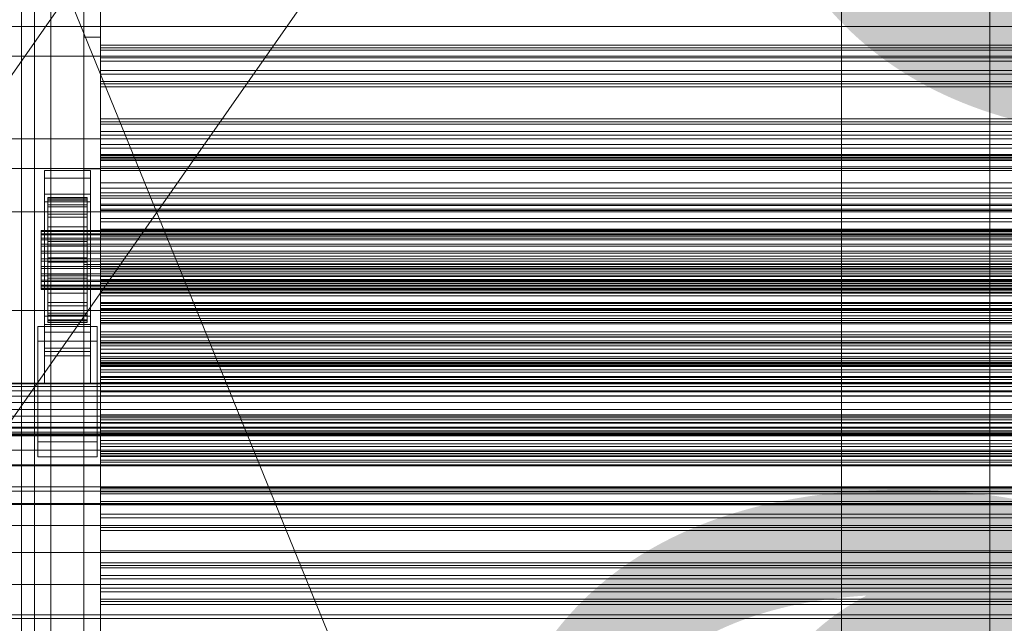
# Model space of a CAD drawing. Header units: millimetres. Extents: x -3490 to 61924, y -72580 to 6847.
# Tile 181 of 256: x -1274 to -976, y -33795 to -33612. Entities that reach past the tile are written whole.
import ezdxf

# ---------------------------------------------------------------- set-up
doc = ezdxf.new("R2010")
doc.units = ezdxf.units.MM
for name, color, linetype, lineweight in [('COTAS_O', 1, 'Continuous', 0), ('COTAS_P', 1, 'Continuous', 0), ('frontal_C03', 7, 'Continuous', 0), ('frontal_dosificador', 7, 'Continuous', 0), ('frontal_mezcladora', 7, 'Continuous', 0), ('frontal_secador', 7, 'Continuous', 0), ('frontal_tolva', 7, 'Continuous', 0)]:
    doc.layers.add(name, color=color, linetype=linetype, lineweight=lineweight)
doc.dimstyles.new('R19_100', dxfattribs={"dimtxt": 250, "dimasz": 150, "dimexe": 150, "dimexo": 80, "dimgap": 100, "dimtad": 1, "dimtih": 1, "dimtoh": 1, "dimdsep": 46, "dimcen": 0.09, "dimadec": 0, "dimazin": 0, "dimtfac": 1, "dimtdec": 4, "dimtofl": 0, "dimtmove": 0, "dimatfit": 3, "dimfxl": 1, "dimtolj": 1, "dimtzin": 0, "dimarcsym": 0})

# ---------------------------------------------------------------- blocks, each defined once
blk = doc.blocks.new('DIM_R29_55')
at = {"layer": 'COTAS_P'}
for p, q in [((-3300, -33120), (-3150, -33075)), ((-60, -33120), (-210, -33075)), ((-3300, -34020), (-3300, -33120)), ((-3300, -33120), (-60, -33120)), ((-3300, -33120), (-3150, -33165)), ((-60, -33120), (-210, -33165)), ((-60, -34020), (-60, -33120))]:
    blk.add_line(p, q, dxfattribs=at)
blk.add_text('3240 P', height=250, dxfattribs=at).set_placement((-1680, -33020))
blk = doc.blocks.new('DIM_R29_56')
at = {"layer": 'COTAS_O'}
for p, q in [((-1725, -31700), (-1025, -31700)), ((-1025, -31700), (-1070, -31850)), ((-1025, -34400), (-1025, -31700)), ((-1025, -31700), (-980, -31850)), ((-1025, -34400), (-1070, -34250)), ((-1025, -34400), (-980, -34250)), ((-1725, -34400), (-1025, -34400))]:
    blk.add_line(p, q, dxfattribs=at)
blk.add_text('2700 O', height=250, rotation=90, dxfattribs=at).set_placement((-1125, -33050))
blk = doc.blocks.new('DIM_R29_57')
at = {"layer": 'COTAS_O'}
for p, q in [((-1725, -33700), (-1575, -33655)), ((1725, -33700), (1575, -33655)), ((-1725, -34400), (-1725, -33700)), ((-1725, -33700), (1725, -33700)), ((-1725, -33700), (-1575, -33745)), ((1725, -33700), (1575, -33745)), ((1725, -34400), (1725, -33700))]:
    blk.add_line(p, q, dxfattribs=at)
blk.add_text('3450 O', height=250, dxfattribs=at).set_placement((0, -33600))
blk = doc.blocks.new('DIM_R29_62')
at = {"layer": 'COTAS_O'}
for p, q in [((-1480, -33670), (-780, -33670)), ((-780, -33670), (-825, -33820)), ((-780, -36000), (-780, -33670)), ((-780, -33670), (-735, -33820)), ((-780, -36000), (-825, -35850)), ((-780, -36000), (-735, -35850)), ((-1480, -36000), (-780, -36000))]:
    blk.add_line(p, q, dxfattribs=at)
blk.add_text('2330 O', height=250, rotation=90, dxfattribs=at).set_placement((-880, -34835))
blk = doc.blocks.new('DIM_R29_64')
at = {"layer": 'COTAS_O'}
for p, q in [((-1400, -33000), (-700, -33000)), ((-700, -33000), (-745, -33150)), ((-700, -36000), (-700, -33000)), ((-700, -33000), (-655, -33150)), ((-700, -36000), (-745, -35850)), ((-700, -36000), (-655, -35850)), ((-1400, -36000), (-700, -36000))]:
    blk.add_line(p, q, dxfattribs=at)
blk.add_text('3000 O', height=250, rotation=90, dxfattribs=at).set_placement((-800, -34500))

msp = doc.modelspace()

# ---------------------------------------------------------------- linework, layer by layer
at = {"layer": 'frontal_C03'}
for p, q in [((-1274, -34875.113), (-1274, -32314.944)), ((-1270, -32314.944), (-1270, -34875.113)), ((-1270, -34879.011), (-1270, -32318.841)), ((-1274, -32441.623), (-1274, -35001.792)), ((-1270, -35001.792), (-1270, -32441.623)), ((-1500, -33613.77), (1500, -33613.77)), ((-1250, -33620.898), (-1250, -33619.364)), ((-1250, -33619.364), (-1250, -33620.245)), ((1250, -33619.364), (-1250, -33619.364)), ((-1250, -33620.245), (-1250, -33623.206)), ((1250, -33620.245), (-1250, -33620.245)), ((1500, -33622.753), (-1500, -33622.753)), ((-1250, -33624.263), (-1250, -33620.898)), ((1250, -33620.898), (-1250, -33620.898)), ((-1250, -33623.206), (-1250, -33627.115)), ((1250, -33623.206), (-1250, -33623.206)), ((-1250, -33628.173), (-1250, -33624.263)), ((-1250, -33624.263), (1250, -33624.263)), ((-1250, -33627.115), (-1250, -33630.48)), ((1250, -33627.115), (-1250, -33627.115)), ((-1250, -33631.134), (-1250, -33628.173)), ((1250, -33628.173), (-1250, -33628.173)), ((-1250, -33630.48), (-1250, -33632.015)), ((1250, -33630.48), (-1250, -33630.48)), ((-1250, -33632.015), (-1250, -33631.134)), ((1250, -33631.134), (-1250, -33631.134)), ((1250, -33632.015), (-1250, -33632.015)), ((-1250, -33643.356), (-1250, -33641.821)), ((-1250, -33641.821), (-1250, -33642.703)), ((1250, -33641.821), (-1250, -33641.821)), ((-1250, -33642.703), (-1250, -33645.664)), ((1250, -33642.703), (-1250, -33642.703)), ((-1250, -33646.721), (-1250, -33643.356)), ((1250, -33643.356), (-1250, -33643.356)), ((-1250, -33645.664), (-1250, -33649.573)), ((1250, -33645.664), (-1250, -33645.664)), ((-1250, -33650.63), (-1250, -33646.721)), ((-1250, -33646.721), (1250, -33646.721)), ((1500, -33647.876), (-1500, -33647.876)), ((-1250, -33649.573), (-1250, -33652.938)), ((1250, -33649.573), (-1250, -33649.573)), ((-1250, -33653.591), (-1250, -33650.63)), ((1250, -33650.63), (-1250, -33650.63)), ((-1250, -33653.444), (-1250, -33652.647)), ((-1250, -33652.647), (-1250, -33654.029)), ((-1250, -33652.647), (1250, -33652.647)), ((-1250, -33652.938), (-1250, -33654.473)), ((1250, -33652.938), (-1250, -33652.938)), ((-1250, -33656.367), (-1250, -33653.444)), ((-1250, -33653.444), (1250, -33653.444)), ((-1250, -33654.473), (-1250, -33653.591)), ((1250, -33653.591), (-1250, -33653.591)), ((-1250, -33654.029), (-1250, -33657.496)), ((-1250, -33654.029), (1250, -33654.029)), ((1250, -33654.473), (-1250, -33654.473)), ((-1500, -33656.859), (1500, -33656.859)), ((-1267, -33659.744), (-1267, -33657.498)), ((-1267, -33657.498), (-1253, -33657.498)), ((-1267, -33704.272), (-1267, -33657.498)), ((-1253, -33657.498), (-1253, -33659.744)), ((-1253, -33657.498), (-1253, -33704.272)), ((-1250, -33661.215), (-1250, -33656.367)), ((-1250, -33656.367), (1250, -33656.367)), ((-1250, -33657.496), (-1250, -33662.812)), ((-1250, -33657.496), (1250, -33657.496)), ((-1253, -33659.744), (-1267, -33659.744)), ((-1267, -33659.744), (-1267, -33706.518)), ((-1253, -33706.518), (-1253, -33659.744)), ((-1250, -33667.659), (-1250, -33661.215)), ((-1250, -33661.215), (1250, -33661.215)), ((-1267, -33666.93), (-1267, -33664.685)), ((-1267, -33664.685), (-1253, -33664.685)), ((-1267, -33711.459), (-1267, -33664.685)), ((-1253, -33664.685), (-1253, -33666.93)), ((-1253, -33664.685), (-1253, -33711.459)), ((-1250, -33662.812), (-1250, -33669.615)), ((-1250, -33662.812), (1250, -33662.812)), ((-1250, -33665.814), (-1250, -33664.279)), ((-1250, -33664.279), (-1250, -33665.16)), ((1250, -33664.279), (-1250, -33664.279)), ((-1253, -33666.93), (-1267, -33666.93)), ((-1267, -33666.93), (-1267, -33713.704)), ((-1266, -33675.632), (-1266, -33665.639)), ((-1266, -33665.639), (-1266, -33666.459)), ((-1266, -33665.639), (-1254, -33665.639)), ((-1266, -33666.112), (-1266, -33665.639)), ((-1266, -33675.857), (-1266, -33666.112)), ((-1266, -33666.112), (-1254, -33666.112)), ((-1266, -33667.847), (-1266, -33666.112)), ((-1266, -33676.021), (-1266, -33666.459)), ((-1266, -33666.459), (-1266, -33668.518)), ((-1266, -33666.459), (-1254, -33666.459)), ((-1266, -33676.679), (-1266, -33667.847)), ((-1266, -33667.847), (-1254, -33667.847)), ((-1266, -33670.726), (-1266, -33667.847)), ((-1254, -33666.459), (-1254, -33665.639)), ((-1254, -33665.639), (-1254, -33675.632)), ((-1254, -33665.639), (-1254, -33666.112)), ((-1254, -33666.112), (-1254, -33675.857)), ((-1254, -33666.112), (-1254, -33667.847)), ((-1254, -33668.518), (-1254, -33666.459)), ((-1254, -33666.459), (-1254, -33676.021)), ((-1254, -33667.847), (-1254, -33676.679)), ((-1254, -33667.847), (-1254, -33670.726)), ((-1253, -33713.704), (-1253, -33666.93)), ((-1250, -33665.16), (-1250, -33668.121)), ((1250, -33665.16), (-1250, -33665.16)), ((-1250, -33669.178), (-1250, -33665.814)), ((1250, -33665.814), (-1250, -33665.814)), ((-1250, -33675.259), (-1250, -33667.659)), ((-1250, -33667.659), (1250, -33667.659)), ((-1266, -33676.996), (-1266, -33668.518)), ((-1266, -33668.518), (-1266, -33671.674)), ((-1266, -33668.518), (-1254, -33668.518)), ((-1266, -33678.042), (-1266, -33670.726)), ((-1266, -33670.726), (-1254, -33670.726)), ((-1266, -33674.552), (-1266, -33670.726)), ((-1254, -33671.674), (-1254, -33668.518)), ((-1254, -33668.518), (-1254, -33676.996)), ((-1254, -33670.726), (-1254, -33678.042)), ((-1254, -33670.726), (-1254, -33674.552)), ((-1250, -33668.121), (-1250, -33672.031)), ((1250, -33668.121), (-1250, -33668.121)), ((-1250, -33673.088), (-1250, -33669.178)), ((-1250, -33669.178), (1250, -33669.178)), ((-1250, -33669.615), (-1250, -33677.44)), ((-1250, -33669.615), (1250, -33669.615)), ((-1266, -33678.491), (-1266, -33671.674)), ((-1266, -33671.674), (-1266, -33675.713)), ((-1266, -33671.674), (-1254, -33671.674)), ((-1254, -33675.713), (-1254, -33671.674)), ((-1254, -33671.674), (-1254, -33678.491)), ((-1250, -33672.031), (-1250, -33675.395)), ((1250, -33672.031), (-1250, -33672.031)), ((-1250, -33676.049), (-1250, -33673.088)), ((1250, -33673.088), (-1250, -33673.088)), ((-1268, -33675.857), (-1268, -33675.632)), ((-1268, -33675.632), (-1268, -33676.021)), ((-1268, -33675.632), (1268, -33675.632)), ((-1268, -33676.679), (-1268, -33675.857)), ((-1268, -33675.857), (1268, -33675.857)), ((-1268, -33676.021), (-1268, -33676.996)), ((-1268, -33676.021), (1268, -33676.021)), ((-1268, -33678.042), (-1268, -33676.679)), ((-1268, -33676.679), (1268, -33676.679)), ((-1268, -33676.996), (-1268, -33678.491)), ((-1268, -33676.996), (1268, -33676.996)), ((-1266, -33679.855), (-1266, -33674.552)), ((-1266, -33674.552), (-1254, -33674.552)), ((-1266, -33679.065), (-1266, -33674.552)), ((-1266, -33676.021), (-1266, -33675.632)), ((-1254, -33675.632), (-1266, -33675.632)), ((-1266, -33675.632), (-1266, -33675.857)), ((-1266, -33680.405), (-1266, -33675.713)), ((-1266, -33675.713), (-1266, -33680.36)), ((-1266, -33675.713), (-1254, -33675.713)), ((-1254, -33675.857), (-1266, -33675.857)), ((-1266, -33675.857), (-1266, -33676.679)), ((-1266, -33676.996), (-1266, -33676.021)), ((-1254, -33676.021), (-1266, -33676.021)), ((-1254, -33676.679), (-1266, -33676.679)), ((-1266, -33676.679), (-1266, -33678.042)), ((-1266, -33678.491), (-1266, -33676.996)), ((-1254, -33676.996), (-1266, -33676.996)), ((-1254, -33674.552), (-1254, -33679.855)), ((-1254, -33674.552), (-1254, -33679.065)), ((-1254, -33675.632), (-1254, -33676.021)), ((-1254, -33675.857), (-1254, -33675.632)), ((-1254, -33680.36), (-1254, -33675.713)), ((-1254, -33675.713), (-1254, -33680.405)), ((-1254, -33676.679), (-1254, -33675.857)), ((-1254, -33676.021), (-1254, -33676.996)), ((-1254, -33678.042), (-1254, -33676.679)), ((-1254, -33676.996), (-1254, -33678.491)), ((-1250, -33683.498), (-1250, -33675.259)), ((-1250, -33675.259), (1250, -33675.259)), ((-1250, -33675.395), (-1250, -33676.93)), ((1250, -33675.395), (-1250, -33675.395)), ((-1250, -33676.93), (-1250, -33676.049)), ((1250, -33676.049), (-1250, -33676.049)), ((1250, -33676.93), (-1250, -33676.93)), ((-1268, -33679.855), (-1268, -33678.042)), ((-1268, -33678.042), (1268, -33678.042)), ((-1268, -33678.491), (-1268, -33680.405)), ((-1268, -33678.491), (1268, -33678.491)), ((-1268, -33681.992), (-1268, -33679.855)), ((-1268, -33679.855), (1268, -33679.855)), ((-1254, -33678.042), (-1266, -33678.042)), ((-1266, -33678.042), (-1266, -33679.855)), ((-1266, -33680.405), (-1266, -33678.491)), ((-1254, -33678.491), (-1266, -33678.491)), ((-1266, -33681.992), (-1266, -33679.065)), ((-1266, -33679.065), (-1254, -33679.065)), ((-1266, -33683.956), (-1266, -33679.065)), ((-1254, -33679.855), (-1266, -33679.855)), ((-1266, -33679.855), (-1266, -33681.992)), ((-1254, -33679.855), (-1254, -33678.042)), ((-1254, -33678.491), (-1254, -33680.405)), ((-1254, -33679.065), (-1254, -33681.992)), ((-1254, -33679.065), (-1254, -33683.956)), ((-1254, -33681.992), (-1254, -33679.855)), ((-1250, -33677.44), (-1250, -33685.756)), ((1250, -33677.44), (-1250, -33677.44)), ((-1268, -33680.405), (-1268, -33682.606)), ((-1268, -33680.405), (1268, -33680.405)), ((-1268, -33684.309), (-1268, -33681.992)), ((-1268, -33681.992), (1268, -33681.992)), ((-1268, -33682.606), (-1268, -33684.944)), ((1268, -33682.606), (-1268, -33682.606)), ((-1266, -33680.36), (-1266, -33682.606)), ((-1254, -33680.36), (-1266, -33680.36)), ((-1266, -33680.36), (-1266, -33685.297)), ((-1266, -33682.606), (-1266, -33680.405)), ((-1254, -33680.405), (-1266, -33680.405)), ((-1254, -33681.992), (-1266, -33681.992)), ((-1266, -33681.992), (-1266, -33684.309)), ((-1266, -33682.606), (-1254, -33682.606)), ((-1266, -33684.944), (-1266, -33682.606)), ((-1254, -33682.606), (-1254, -33680.36)), ((-1254, -33685.297), (-1254, -33680.36)), ((-1254, -33680.405), (-1254, -33682.606)), ((-1254, -33684.309), (-1254, -33681.992)), ((-1254, -33682.606), (-1254, -33684.944)), ((-1268, -33686.648), (-1268, -33684.309)), ((-1268, -33684.309), (1268, -33684.309)), ((-1268, -33684.944), (-1268, -33687.261)), ((-1268, -33684.944), (1268, -33684.944)), ((-1266, -33684.309), (-1266, -33683.956)), ((-1266, -33683.956), (-1254, -33683.956)), ((-1266, -33688.894), (-1266, -33683.956)), ((-1254, -33684.309), (-1266, -33684.309)), ((-1266, -33684.309), (-1266, -33686.648)), ((-1266, -33687.261), (-1266, -33684.944)), ((-1266, -33684.944), (-1266, -33685.297)), ((-1254, -33684.944), (-1266, -33684.944)), ((-1266, -33685.297), (-1266, -33690.189)), ((-1266, -33685.297), (-1254, -33685.297)), ((-1254, -33683.956), (-1254, -33684.309)), ((-1254, -33683.956), (-1254, -33688.894)), ((-1254, -33686.648), (-1254, -33684.309)), ((-1254, -33685.297), (-1254, -33684.944)), ((-1254, -33684.944), (-1254, -33687.261)), ((-1254, -33690.189), (-1254, -33685.297)), ((-1250, -33691.813), (-1250, -33683.498)), ((-1250, -33683.498), (1250, -33683.498)), ((-1250, -33685.756), (-1250, -33693.994)), ((-1250, -33685.756), (1250, -33685.756)), ((-1268, -33688.849), (-1268, -33686.648)), ((-1268, -33686.648), (1268, -33686.648)), ((-1268, -33687.261), (-1268, -33689.399)), ((-1268, -33687.261), (1268, -33687.261)), ((-1268, -33690.762), (-1268, -33688.849)), ((-1268, -33688.849), (1268, -33688.849)), ((-1266, -33686.648), (-1266, -33688.894)), ((-1254, -33686.648), (-1266, -33686.648)), ((-1266, -33686.648), (-1266, -33688.849)), ((-1266, -33689.399), (-1266, -33687.261)), ((-1266, -33687.261), (-1266, -33690.189)), ((-1254, -33687.261), (-1266, -33687.261)), ((-1266, -33688.849), (-1266, -33693.54)), ((-1254, -33688.849), (-1266, -33688.849)), ((-1266, -33688.849), (-1266, -33690.762)), ((-1266, -33688.894), (-1254, -33688.894)), ((-1266, -33693.54), (-1266, -33688.894)), ((-1254, -33688.894), (-1254, -33686.648)), ((-1254, -33688.849), (-1254, -33686.648)), ((-1254, -33690.189), (-1254, -33687.261)), ((-1254, -33687.261), (-1254, -33689.399)), ((-1254, -33693.54), (-1254, -33688.849)), ((-1254, -33690.762), (-1254, -33688.849)), ((-1254, -33688.894), (-1254, -33693.54)), ((-1250, -33688.271), (-1250, -33686.737)), ((-1250, -33686.737), (-1250, -33687.618)), ((1250, -33686.737), (-1250, -33686.737)), ((-1250, -33687.618), (-1250, -33690.579)), ((1250, -33687.618), (-1250, -33687.618)), ((-1250, -33691.636), (-1250, -33688.271)), ((1250, -33688.271), (-1250, -33688.271)), ((-1268, -33689.399), (-1268, -33691.211)), ((-1268, -33689.399), (1268, -33689.399)), ((-1268, -33692.257), (-1268, -33690.762)), ((-1268, -33690.762), (1268, -33690.762)), ((-1268, -33691.211), (-1268, -33692.575)), ((-1268, -33691.211), (1268, -33691.211)), ((-1266, -33691.211), (-1266, -33689.399)), ((-1266, -33689.399), (-1266, -33694.701)), ((-1254, -33689.399), (-1266, -33689.399)), ((-1266, -33690.189), (-1266, -33694.701)), ((-1266, -33690.189), (-1254, -33690.189)), ((-1266, -33690.762), (-1266, -33697.579)), ((-1254, -33690.762), (-1266, -33690.762)), ((-1266, -33690.762), (-1266, -33692.257)), ((-1266, -33692.575), (-1266, -33691.211)), ((-1266, -33691.211), (-1266, -33698.527)), ((-1254, -33691.211), (-1266, -33691.211)), ((-1254, -33694.701), (-1254, -33689.399)), ((-1254, -33689.399), (-1254, -33691.211)), ((-1254, -33694.701), (-1254, -33690.189)), ((-1254, -33697.579), (-1254, -33690.762)), ((-1254, -33692.257), (-1254, -33690.762)), ((-1254, -33698.527), (-1254, -33691.211)), ((-1254, -33691.211), (-1254, -33692.575)), ((-1250, -33690.579), (-1250, -33694.488)), ((1250, -33690.579), (-1250, -33690.579)), ((-1250, -33695.546), (-1250, -33691.636)), ((-1250, -33691.636), (1250, -33691.636)), ((-1250, -33699.639), (-1250, -33691.813)), ((-1250, -33691.813), (1250, -33691.813)), ((-1268, -33693.233), (-1268, -33692.257)), ((-1268, -33692.257), (1268, -33692.257)), ((-1268, -33692.575), (-1268, -33693.397)), ((-1268, -33692.575), (1268, -33692.575)), ((-1268, -33693.621), (-1268, -33693.233)), ((-1268, -33693.233), (1268, -33693.233)), ((-1268, -33693.397), (-1268, -33693.621)), ((-1268, -33693.397), (1268, -33693.397)), ((-1268, -33693.621), (1268, -33693.621)), ((-1266, -33692.257), (-1266, -33700.736)), ((-1254, -33692.257), (-1266, -33692.257)), ((-1266, -33692.257), (-1266, -33693.233)), ((-1266, -33693.397), (-1266, -33692.575)), ((-1266, -33692.575), (-1266, -33701.406)), ((-1254, -33692.575), (-1266, -33692.575)), ((-1266, -33693.233), (-1266, -33702.794)), ((-1254, -33693.233), (-1266, -33693.233)), ((-1266, -33693.233), (-1266, -33693.621)), ((-1266, -33693.621), (-1266, -33693.397)), ((-1266, -33693.397), (-1266, -33703.141)), ((-1254, -33693.397), (-1266, -33693.397)), ((-1266, -33693.54), (-1254, -33693.54)), ((-1266, -33697.579), (-1266, -33693.54)), ((-1266, -33693.621), (-1266, -33703.615)), ((-1254, -33693.621), (-1266, -33693.621)), ((-1266, -33694.701), (-1266, -33698.527)), ((-1266, -33694.701), (-1254, -33694.701)), ((-1254, -33700.736), (-1254, -33692.257)), ((-1254, -33693.233), (-1254, -33692.257)), ((-1254, -33701.406), (-1254, -33692.575)), ((-1254, -33692.575), (-1254, -33693.397)), ((-1254, -33702.794), (-1254, -33693.233)), ((-1254, -33693.621), (-1254, -33693.233)), ((-1254, -33703.141), (-1254, -33693.397)), ((-1254, -33693.397), (-1254, -33693.621)), ((-1254, -33693.54), (-1254, -33697.579)), ((-1254, -33703.615), (-1254, -33693.621)), ((-1254, -33698.527), (-1254, -33694.701)), ((-1250, -33693.994), (-1250, -33701.595)), ((-1250, -33693.994), (1250, -33693.994)), ((-1250, -33694.488), (-1250, -33697.853)), ((1250, -33694.488), (-1250, -33694.488)), ((-1266, -33697.579), (-1254, -33697.579)), ((-1266, -33700.736), (-1266, -33697.579)), ((-1254, -33697.579), (-1254, -33700.736)), ((-1250, -33698.506), (-1250, -33695.546)), ((1250, -33695.546), (-1250, -33695.546)), ((-1250, -33697.853), (-1250, -33699.388)), ((1250, -33697.853), (-1250, -33697.853)), ((-1266, -33698.527), (-1266, -33701.406)), ((-1266, -33698.527), (-1254, -33698.527)), ((-1266, -33700.736), (-1254, -33700.736)), ((-1266, -33702.794), (-1266, -33700.736)), ((-1254, -33701.406), (-1254, -33698.527)), ((-1254, -33700.736), (-1254, -33702.794)), ((-1250, -33699.388), (-1250, -33698.506)), ((1250, -33698.506), (-1250, -33698.506)), ((1250, -33699.388), (-1250, -33699.388)), ((-1250, -33706.442), (-1250, -33699.639)), ((-1250, -33699.639), (1250, -33699.639)), ((-1267, -33712.429), (-1267, -33701.649)), ((-1267, -33701.649), (-1253, -33701.649)), ((-1267, -33711.394), (-1267, -33701.649)), ((-1266, -33701.406), (-1266, -33703.141)), ((-1266, -33701.406), (-1254, -33701.406)), ((-1266, -33702.794), (-1254, -33702.794)), ((-1266, -33703.615), (-1266, -33702.794)), ((-1266, -33703.141), (-1266, -33703.615)), ((-1266, -33703.141), (-1254, -33703.141)), ((-1266, -33703.615), (-1254, -33703.615)), ((-1254, -33703.141), (-1254, -33701.406)), ((-1254, -33702.794), (-1254, -33703.615)), ((-1254, -33703.615), (-1254, -33703.141)), ((-1253, -33701.649), (-1253, -33712.429)), ((-1253, -33701.649), (-1253, -33711.394)), ((-1250, -33701.595), (-1250, -33708.038)), ((-1250, -33701.595), (1250, -33701.595)), ((-1269, -33709.285), (-1269, -33704.794)), ((-1269, -33704.794), (-1251, -33704.794)), ((-1269, -33739.874), (-1269, -33704.794)), ((-1253, -33704.272), (-1267, -33704.272)), ((-1267, -33704.272), (-1267, -33706.518)), ((-1267, -33706.518), (-1253, -33706.518)), ((-1253, -33706.518), (-1253, -33704.272)), ((-1251, -33704.794), (-1251, -33709.285)), ((-1251, -33704.794), (-1251, -33739.874)), ((-1250, -33711.758), (-1250, -33706.442)), ((-1250, -33706.442), (1250, -33706.442)), ((-1251, -33709.285), (-1269, -33709.285)), ((-1269, -33744.365), (-1269, -33709.285)), ((-1251, -33744.365), (-1251, -33709.285)), ((-1250, -33708.038), (-1250, -33712.887)), ((-1250, -33708.038), (1250, -33708.038)), ((-1250, -33710.729), (-1250, -33709.194)), ((-1250, -33709.194), (-1250, -33710.076)), ((1250, -33709.194), (-1250, -33709.194)), ((-1253, -33711.394), (-1267, -33711.394)), ((-1267, -33711.394), (-1267, -33722.174)), ((-1253, -33711.459), (-1267, -33711.459)), ((-1267, -33711.459), (-1267, -33713.704)), ((-1253, -33712.429), (-1267, -33712.429)), ((-1267, -33712.429), (-1267, -33722.174)), ((-1253, -33722.174), (-1253, -33711.394)), ((-1253, -33713.704), (-1253, -33711.459)), ((-1253, -33722.174), (-1253, -33712.429)), ((-1250, -33710.076), (-1250, -33713.036)), ((1250, -33710.076), (-1250, -33710.076)), ((-1250, -33714.094), (-1250, -33710.729)), ((1250, -33710.729), (-1250, -33710.729)), ((-1250, -33715.225), (-1250, -33711.758)), ((-1250, -33711.758), (1250, -33711.758)), ((-1250, -33712.887), (-1250, -33715.809)), ((-1250, -33712.887), (1250, -33712.887)), ((-1267, -33713.704), (-1253, -33713.704)), ((-1250, -33713.036), (-1250, -33716.946)), ((1250, -33713.036), (-1250, -33713.036)), ((-1250, -33718.003), (-1250, -33714.094)), ((-1250, -33714.094), (1250, -33714.094)), ((-1250, -33716.607), (-1250, -33715.225)), ((-1250, -33715.225), (1250, -33715.225)), ((-1250, -33715.809), (-1250, -33716.607)), ((-1250, -33715.809), (1250, -33715.809)), ((-1250, -33716.607), (1250, -33716.607)), ((-1250, -33716.946), (-1250, -33720.311)), ((1250, -33716.946), (-1250, -33716.946)), ((-1250, -33720.964), (-1250, -33718.003)), ((1250, -33718.003), (-1250, -33718.003)), ((-1250, -33720.311), (-1250, -33721.845)), ((1250, -33720.311), (-1250, -33720.311)), ((-1250, -33721.845), (-1250, -33720.964)), ((1250, -33720.964), (-1250, -33720.964)), ((1250, -33721.845), (-1250, -33721.845)), ((-1267, -33722.174), (-1253, -33722.174)), ((-1250, -33733.187), (-1250, -33731.652)), ((-1250, -33731.652), (-1250, -33732.533)), ((1250, -33731.652), (-1250, -33731.652)), ((-1250, -33732.533), (-1250, -33735.494)), ((1250, -33732.533), (-1250, -33732.533)), ((-1250, -33736.551), (-1250, -33733.187)), ((1250, -33733.187), (-1250, -33733.187)), ((-1500, -33735.441), (1500, -33735.441)), ((-1250, -33735.494), (-1250, -33739.403)), ((1250, -33735.494), (-1250, -33735.494)), ((-1250, -33740.461), (-1250, -33736.551)), ((-1250, -33736.551), (1250, -33736.551)), ((1530, -33737.417), (-1530, -33737.417)), ((-1250, -33739.403), (-1250, -33742.768)), ((1250, -33739.403), (-1250, -33739.403)), ((1530, -33742.417), (-1530, -33742.417)), ((-1251, -33739.874), (-1269, -33739.874)), ((-1269, -33739.874), (-1269, -33744.365)), ((-1251, -33744.365), (-1251, -33739.874)), ((-1250, -33743.422), (-1250, -33740.461)), ((1250, -33740.461), (-1250, -33740.461)), ((-1250, -33742.768), (-1250, -33744.303)), ((1250, -33742.768), (-1250, -33742.768)), ((-1269, -33744.365), (-1251, -33744.365)), ((-1250, -33744.303), (-1250, -33743.422)), ((1250, -33743.422), (-1250, -33743.422)), ((1250, -33744.303), (-1250, -33744.303)), ((1500, -33746.85), (-1500, -33746.85)), ((1500, -33747.135), (-1500, -33747.135)), ((-1250, -33755.644), (-1250, -33754.109)), ((-1250, -33754.109), (-1250, -33754.991)), ((1250, -33754.109), (-1250, -33754.109)), ((-1250, -33754.991), (-1250, -33757.952)), ((1250, -33754.991), (-1250, -33754.991)), ((-1250, -33759.009), (-1250, -33755.644)), ((1250, -33755.644), (-1250, -33755.644)), ((-1500, -33758.543), (1500, -33758.543)), ((-1250, -33757.952), (-1250, -33761.861)), ((1250, -33757.952), (-1250, -33757.952)), ((-1250, -33762.918), (-1250, -33759.009)), ((-1250, -33759.009), (1250, -33759.009)), ((-1250, -33761.861), (-1250, -33765.226)), ((1250, -33761.861), (-1250, -33761.861)), ((-1250, -33765.879), (-1250, -33762.918)), ((1250, -33762.918), (-1250, -33762.918)), ((-1250, -33765.226), (-1250, -33766.761)), ((1250, -33765.226), (-1250, -33765.226)), ((-1250, -33766.761), (-1250, -33765.879)), ((1250, -33765.879), (-1250, -33765.879)), ((1250, -33766.761), (-1250, -33766.761)), ((-1250, -33778.102), (-1250, -33776.567)), ((-1250, -33776.567), (-1250, -33777.448)), ((1250, -33776.567), (-1250, -33776.567)), ((-1250, -33777.448), (-1250, -33780.409)), ((1250, -33777.448), (-1250, -33777.448)), ((-1250, -33781.467), (-1250, -33778.102)), ((1250, -33778.102), (-1250, -33778.102)), ((-1250, -33780.409), (-1250, -33784.319)), ((1250, -33780.409), (-1250, -33780.409)), ((-1250, -33785.376), (-1250, -33781.467)), ((-1250, -33781.467), (1250, -33781.467)), ((-1250, -33784.319), (-1250, -33787.683)), ((1250, -33784.319), (-1250, -33784.319)), ((-1250, -33788.337), (-1250, -33785.376)), ((1250, -33785.376), (-1250, -33785.376)), ((-1250, -33787.683), (-1250, -33789.218)), ((1250, -33787.683), (-1250, -33787.683)), ((-1250, -33789.218), (-1250, -33788.337)), ((1250, -33788.337), (-1250, -33788.337)), ((1250, -33789.218), (-1250, -33789.218)), ((1530, -33792.417), (-1530, -33792.417))]:
    msp.add_line(p, q, dxfattribs=at)
at = {"layer": 'frontal_dosificador'}
msp.add_line((-1180, -33800), (-1750, -32400), dxfattribs=at)
at = {"layer": 'frontal_mezcladora'}
msp.add_line((-980, -35980), (-980, -33390), dxfattribs=at)
at = {"layer": 'frontal_secador'}
for p, q in [((-1270, -35980), (-1270, -33075)), ((-1265, -35980), (-1265, -33075)), ((-1255, -33617), (-1255, -33377)), ((-1250, -33377), (-1250, -33617)), ((-1250, -33436), (-1250, -33676)), ((-1250, -33442), (-1250, -33682)), ((-1255, -33446), (-1255, -33686)), ((-1250, -33686), (-1250, -33446)), ((-1255, -33686), (-1255, -33617)), ((-1255, -33617), (-1250, -33617)), ((-1250, -33617), (-1250, -33686)), ((-1255, -33897), (-1255, -33657)), ((-1255, -33657), (-1255, -33726)), ((-1255, -33657), (-1250, -33657)), ((-1250, -33657), (-1250, -33897)), ((-1250, -33726), (-1250, -33657)), ((-1250, -33676), (1250, -33676)), ((-1250, -33676), (-1250, -33682)), ((-1250, -33682), (1250, -33682)), ((-1250, -33682), (-1250, -33686)), ((-1250, -33682), (-1250, -33686.659)), ((-1250, -33685), (-1250, -33682)), ((-1255, -33686), (-1250, -33686)), ((-1250, -33689.659), (-1250, -33685)), ((-1250, -33685), (1250, -33685)), ((1250, -33686), (-1250, -33686)), ((-1250, -33686.659), (1250, -33686.659)), ((-1250, -33686.659), (-1250, -33689.659)), ((-1250, -33686.659), (-1250, -33691)), ((1250, -33689.659), (-1250, -33689.659)), ((-1250, -33694), (-1250, -33689.659)), ((-1250, -33691), (1250, -33691)), ((-1250, -33691), (-1250, -33694)), ((-1250, -33691), (-1250, -33694.728)), ((1250, -33694), (-1250, -33694)), ((-1250, -33697.728), (-1250, -33694)), ((-1250, -33694.728), (1250, -33694.728)), ((-1250, -33694.728), (-1250, -33697.728)), ((-1250, -33694.728), (-1250, -33697.588)), ((-1250, -33697.588), (1250, -33697.588)), ((-1250, -33697.588), (-1250, -33700.588)), ((-1250, -33697.588), (-1250, -33699.387)), ((-1250, -33699.918), (-1250, -33697.611)), ((1250, -33697.611), (-1250, -33697.611)), ((1250, -33697.728), (-1250, -33697.728)), ((-1250, -33700.588), (-1250, -33697.728)), ((-1250, -33699.387), (1250, -33699.387)), ((-1250, -33699.387), (-1250, -33702.387)), ((-1250, -33699.387), (-1250, -33700)), ((-1250, -33703.65), (-1250, -33699.918)), ((1250, -33699.918), (-1250, -33699.918)), ((-1250, -33700), (1250, -33700)), ((-1250, -33700), (-1250, -33703)), ((1250, -33700.588), (-1250, -33700.588)), ((-1250, -33702.387), (-1250, -33700.588)), ((1250, -33702.387), (-1250, -33702.387)), ((-1250, -33703), (-1250, -33702.387)), ((1250, -33703), (-1250, -33703)), ((-1250, -33703.65), (-1250, -33707.382)), ((-1250, -33703.65), (1250, -33703.65)), ((-1250, -33704), (-1250, -33716)), ((1250, -33704), (-1250, -33704)), ((-1250, -33708), (-1250, -33704)), ((-1250, -33707.382), (-1250, -33709.689)), ((1250, -33707.382), (-1250, -33707.382)), ((-1250, -33720), (-1250, -33708)), ((-1250, -33708), (1250, -33708)), ((1250, -33709.689), (-1250, -33709.689)), ((-1250, -33716.709), (-1250, -33714)), ((1250, -33714), (-1250, -33714)), ((-1250, -33714.545), (-1250, -33714)), ((-1250, -33716.144), (-1250, -33714.545)), ((1250, -33714.545), (-1250, -33714.545)), ((-1250, -33716), (-1250, -33956)), ((1250, -33716), (-1250, -33716)), ((-1250, -33722), (-1250, -33716)), ((-1250, -33716), (-1250, -33720)), ((-1250, -33718.686), (-1250, -33716.144)), ((1250, -33716.144), (-1250, -33716.144)), ((-1250, -33724.651), (-1250, -33716.709)), ((1250, -33716.709), (-1250, -33716.709)), ((-1250, -33722), (-1250, -33718.686)), ((1250, -33718.686), (-1250, -33718.686)), ((1250, -33720), (-1250, -33720)), ((1320, -33722), (-1320, -33722)), ((1320, -33722.273), (-1320, -33722.273)), ((1320, -33723.072), (-1320, -33723.072)), ((1320, -33724.343), (-1320, -33724.343)), ((-1250, -33725.859), (-1250, -33722)), ((1250, -33722), (-1250, -33722)), ((-1250, -33722), (-1250, -33962)), ((-1250, -33726), (-1250, -33722)), ((-1250, -33737.285), (-1250, -33724.651)), ((1250, -33724.651), (-1250, -33724.651)), ((1320, -33726), (-1320, -33726)), ((-1255, -33726), (-1255, -33966)), ((-1250, -33726), (-1255, -33726)), ((-1250, -33730), (-1250, -33725.859)), ((1250, -33725.859), (-1250, -33725.859)), ((-1250, -33966), (-1250, -33726)), ((-1250, -33726), (1250, -33726)), ((1320, -33727.929), (-1320, -33727.929)), ((-1320, -33730), (1320, -33730)), ((-1250, -33730), (-1250, -33734.141)), ((-1250, -33730), (1250, -33730)), ((1320, -33732.071), (-1320, -33732.071)), ((1320, -33734), (-1320, -33734)), ((1320, -33735.657), (-1320, -33735.657)), ((-1250, -33734.141), (-1250, -33738)), ((1250, -33734.141), (-1250, -33734.141)), ((1320, -33736.928), (-1320, -33736.928)), ((1320, -33737.727), (-1320, -33737.727)), ((1320, -33738), (-1320, -33738)), ((-1250, -33753.75), (-1250, -33737.285)), ((1250, -33737.285), (-1250, -33737.285)), ((-1250, -33738), (-1250, -33741.314)), ((1250, -33738), (-1250, -33738)), ((-1250, -33741.314), (-1250, -33743.856)), ((1250, -33741.314), (-1250, -33741.314)), ((-1250, -33743.856), (-1250, -33745.455)), ((1250, -33743.856), (-1250, -33743.856)), ((-1250, -33745.455), (-1250, -33746)), ((1250, -33745.455), (-1250, -33745.455)), ((1250, -33746), (-1250, -33746)), ((1360, -33753.5), (-1360, -33753.5)), ((-1250, -33772.924), (-1250, -33753.75)), ((1250, -33753.75), (-1250, -33753.75)), ((1360, -33754.863), (-1360, -33754.863)), ((1360, -33758.859), (-1360, -33758.859)), ((1360, -33765.216), (-1360, -33765.216)), ((1360, -33773.5), (-1360, -33773.5)), ((-1250, -33793.5), (-1250, -33772.924)), ((1250, -33772.924), (-1250, -33772.924)), ((1360, -33783.147), (-1360, -33783.147)), ((-1360, -33793.5), (1360, -33793.5)), ((-1250, -33793.5), (-1250, -33814.076)), ((-1250, -33793.5), (1250, -33793.5))]:
    msp.add_line(p, q, dxfattribs=at)
at = {"layer": 'frontal_tolva'}
for p, q in [((-1769.584, -34332.806), (-722.584, -32835.806)), ((-1720.416, -34367.194), (-673.416, -32870.194))]:
    msp.add_line(p, q, dxfattribs=at)

# ---------------------------------------------------------------- dimensions: what is measured, and where the dimension line sits
at = {"layer": 'COTAS_O'}
for p1, p2, distance, picture, middle in [((-1725, -34400), (-1725, -31700), -700, 'DIM_R29_56', (-1025, -33050)), ((-1400, -36000), (-1400, -33000), -700, 'DIM_R29_64', (-700, -34500)), ((-1725, -34400), (1725, -34400), 700, 'DIM_R29_57', (0, -33700)), ((-1480, -36000), (-1480, -33670), -700, 'DIM_R29_62', (-780, -34835))]:
    dim = msp.add_aligned_dim(p1=p1, p2=p2, distance=distance, text='<> O', dimstyle='R19_100', dxfattribs=at)
    dim.commit()
    dim.dimension.update_dxf_attribs({"geometry": picture, "text_midpoint": middle})
at = {"layer": 'COTAS_P'}
dim = msp.add_aligned_dim(p1=(-3300, -34020), p2=(-60, -34020), distance=900, text='<> P', dimstyle='R19_100', dxfattribs=at)
dim.commit()
dim.dimension.update_dxf_attribs({"geometry": 'DIM_R29_55', "text_midpoint": (-1680, -33120)})

doc.saveas('drawing.dxf')
